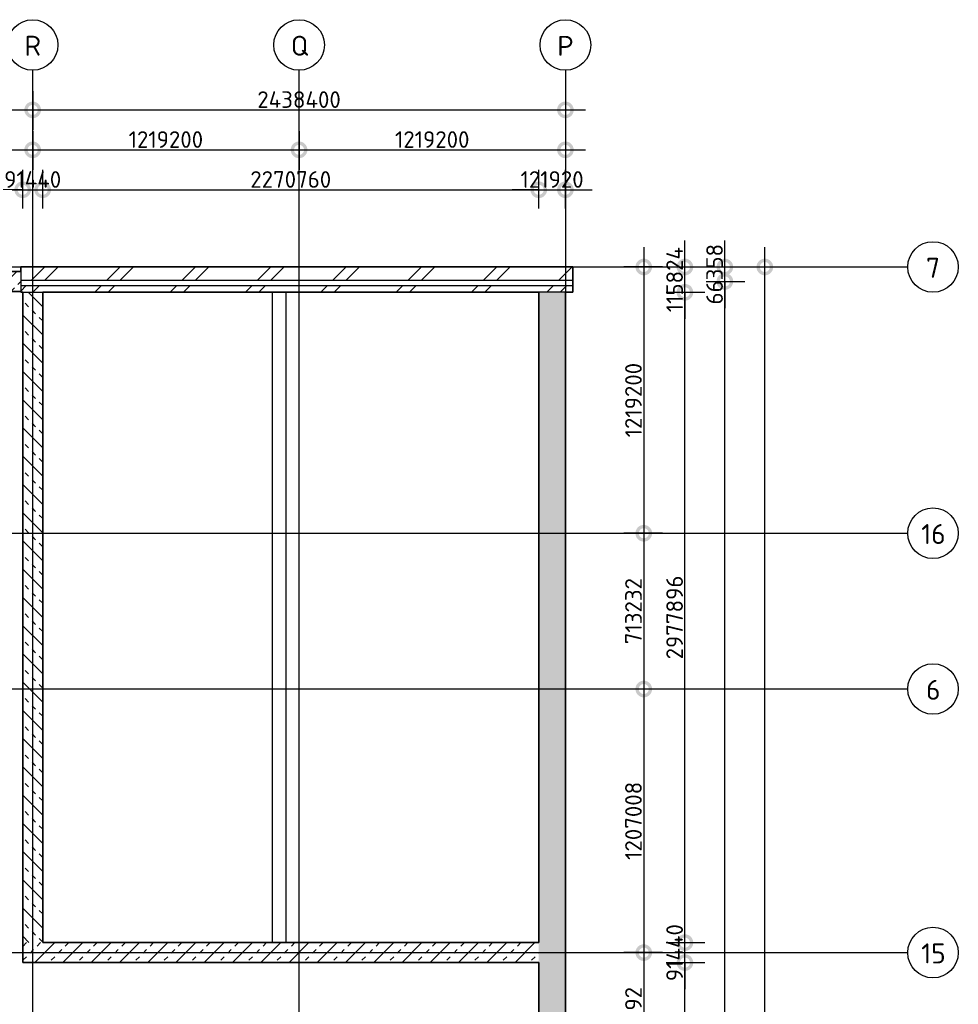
# Model space of a CAD drawing. Header units: millimetres. Extents: x 30 to 114532, y 6 to 49279.
# Tile 8 of 10: x 73217 to 87312, y 34488 to 49279. Entities that reach past the tile are written whole.
import ezdxf

# ---------------------------------------------------------------- set-up
doc = ezdxf.new("R2010")
doc.units = ezdxf.units.MM
doc.header["$LTSCALE"] = 100
doc.linetypes.add('NLRS_stramien', pattern=[1650, 1000, -250, 150, -250])
doc.layers.add('XREF', color=254, linetype='Continuous')
doc.styles.add('ISOCPEUR', font='isocpeur.ttf', dxfattribs={"height": 300})
doc.styles.add('ISOCPEUR_1', font='isocpeur.ttf', dxfattribs={"height": 250})
doc.dimstyles.new('NLRS_2_5mm_mm_bol_continuous_swe', dxfattribs={"dimscale": 304.8, "dimtxt": 0.816914, "dimasz": 1.312336, "dimexe": 0.984252, "dimexo": 0.0625, "dimgap": 0.098425, "dimtad": 1, "dimdec": 0, "dimlfac": 304.8, "dimdsep": 46, "dimtxsty": 'ISOCPEUR_1', "dimblk1": 'DOTSMALL', "dimblk2": 'DOTSMALL', "dimsah": 1, "dimcen": 0.09, "dimdle": 0.984252, "dimazin": 0, "dimtfac": 1, "dimtdec": 4, "dimtix": 1, "dimtmove": 0, "dimatfit": 3, "dimfxl": 0.003229, "dimfxlon": 1, "dimtvp": 1, "dimtolj": 1, "dimtzin": 0, "dimarcsym": 2})
pattern_1 = [(45, (73410.1, 3520.5), (-565.685, 565.685), []), (45, (73610.1, 3520.5), (-565.685, 565.685), [])]

# ---------------------------------------------------------------- blocks, each defined once
blk = doc.blocks.new('_DotSmall')
at = {"color": 0, "linetype": 'ByBlock', "const_width": 0.5}
blk.add_lwpolyline([(-0.0625, 0, 1), (0.0625, 0, 1)], format="xyb", close=True, dxfattribs=at)
blk = doc.blocks.new('*D18')
at = {"layer": 'Defpoints', "color": 0, "lineweight": 100, "transparency": 16777216}
for p in [(60955, 48224), (73412, 48224), (73412, 47924)]:
    blk.add_point(p, dxfattribs=at)
at = {"layer": 'XREF', "color": 0, "lineweight": -2, "transparency": 16777216}
for p, q in [((60955, 48205), (60955, 47624)), ((73412, 48205), (73412, 47624)), ((60655, 47924), (73712, 47924))]:
    blk.add_line(p, q, dxfattribs=at)
at = {"layer": 'XREF', "color": 0, "lineweight": -2, "transparency": 16777216, "xscale": 400, "yscale": 400, "zscale": 400, "rotation": 180}
blk.add_blockref('_DotSmall', (60955, 47924), dxfattribs=at)
at = {"layer": 'XREF', "color": 0, "lineweight": -2, "transparency": 16777216, "xscale": 400, "yscale": 400, "zscale": 400}
blk.add_blockref('_DotSmall', (73412, 47924), dxfattribs=at)
at = {"layer": 'XREF', "color": 0, "transparency": 16777216, "insert": (67183, 48079), "char_height": 250, "width": 1028.54, "attachment_point": 5, "style": 'ISOCPEUR_1'}
blk.add_mtext('\\A1;3796937', dxfattribs=at)
blk = doc.blocks.new('*D19')
at = {"layer": 'Defpoints', "color": 0, "lineweight": 100, "transparency": 16777216}
for p in [(73412, 48224), (81412, 48224), (81412, 47924)]:
    blk.add_point(p, dxfattribs=at)
at = {"layer": 'XREF', "color": 0, "lineweight": -2, "transparency": 16777216}
for p, q in [((73412, 48205), (73412, 47624)), ((81412, 48205), (81412, 47624)), ((73112, 47924), (81712, 47924))]:
    blk.add_line(p, q, dxfattribs=at)
at = {"layer": 'XREF', "color": 0, "lineweight": -2, "transparency": 16777216, "xscale": 400, "yscale": 400, "zscale": 400, "rotation": 180}
blk.add_blockref('_DotSmall', (73412, 47924), dxfattribs=at)
at = {"layer": 'XREF', "color": 0, "lineweight": -2, "transparency": 16777216, "xscale": 400, "yscale": 400, "zscale": 400}
blk.add_blockref('_DotSmall', (81412, 47924), dxfattribs=at)
at = {"layer": 'XREF', "color": 0, "transparency": 16777216, "insert": (77412, 48079), "char_height": 250, "width": 850.41, "attachment_point": 5, "style": 'ISOCPEUR_1'}
blk.add_mtext('\\A1;2438400', dxfattribs=at)
blk = doc.blocks.new('*D36')
at = {"layer": 'Defpoints', "color": 0, "lineweight": 100, "transparency": 16777216}
for p in [(82889, 45564), (82589, 41564), (82889, 41564)]:
    blk.add_point(p, dxfattribs=at)
at = {"layer": 'XREF', "color": 0, "lineweight": -2, "transparency": 16777216}
for p, q in [((82589, 45864), (82589, 41264)), ((82869, 45564), (82289, 45564)), ((82869, 41564), (82289, 41564))]:
    blk.add_line(p, q, dxfattribs=at)
at = {"layer": 'XREF', "color": 0, "lineweight": -2, "transparency": 16777216, "xscale": 400, "yscale": 400, "zscale": 400}
for p, rotation in [((82589, 45564), 90), ((82589, 41564), 270)]:
    blk.add_blockref('_DotSmall', p, dxfattribs=dict(at, rotation=rotation))
at = {"layer": 'XREF', "color": 0, "transparency": 16777216, "insert": (82434, 43564), "char_height": 250, "width": 879.14, "attachment_point": 5, "rotation": 90, "style": 'ISOCPEUR_1'}
blk.add_mtext('\\A1;1219200', dxfattribs=at)
blk = doc.blocks.new('*D37')
at = {"layer": 'Defpoints', "color": 0, "lineweight": 100, "transparency": 16777216}
for p in [(82889, 41564), (82589, 39224), (82889, 39224)]:
    blk.add_point(p, dxfattribs=at)
at = {"layer": 'XREF', "color": 0, "lineweight": -2, "transparency": 16777216}
for p, q in [((82589, 41864), (82589, 38924)), ((82869, 41564), (82289, 41564)), ((82869, 39224), (82289, 39224))]:
    blk.add_line(p, q, dxfattribs=at)
at = {"layer": 'XREF', "color": 0, "lineweight": -2, "transparency": 16777216, "xscale": 400, "yscale": 400, "zscale": 400}
for p, rotation in [((82589, 41564), 90), ((82589, 39224), 270)]:
    blk.add_blockref('_DotSmall', p, dxfattribs=dict(at, rotation=rotation))
at = {"layer": 'XREF', "color": 0, "transparency": 16777216, "insert": (82434, 40394), "char_height": 250, "width": 879.14, "attachment_point": 5, "rotation": 90, "style": 'ISOCPEUR_1'}
blk.add_mtext('\\A1;713232', dxfattribs=at)
blk = doc.blocks.new('*D38')
at = {"layer": 'Defpoints', "color": 0, "lineweight": 100, "transparency": 16777216}
for p in [(82889, 39224), (82589, 35264), (82889, 35264)]:
    blk.add_point(p, dxfattribs=at)
at = {"layer": 'XREF', "color": 0, "lineweight": -2, "transparency": 16777216}
for p, q in [((82589, 39524), (82589, 34964)), ((82869, 39224), (82289, 39224)), ((82869, 35264), (82289, 35264))]:
    blk.add_line(p, q, dxfattribs=at)
at = {"layer": 'XREF', "color": 0, "lineweight": -2, "transparency": 16777216, "xscale": 400, "yscale": 400, "zscale": 400}
for p, rotation in [((82589, 39224), 90), ((82589, 35264), 270)]:
    blk.add_blockref('_DotSmall', p, dxfattribs=dict(at, rotation=rotation))
at = {"layer": 'XREF', "color": 0, "transparency": 16777216, "insert": (82434, 37244), "char_height": 250, "width": 850.41, "attachment_point": 5, "rotation": 90, "style": 'ISOCPEUR_1'}
blk.add_mtext('\\A1;1207008', dxfattribs=at)
blk = doc.blocks.new('*D39')
at = {"layer": 'Defpoints', "color": 0, "lineweight": 100, "transparency": 16777216}
for p in [(82889, 35264), (82589, 33224), (82889, 33224)]:
    blk.add_point(p, dxfattribs=at)
at = {"layer": 'XREF', "color": 0, "lineweight": -2, "transparency": 16777216}
for p, q in [((82589, 35564), (82589, 32924)), ((82869, 35264), (82289, 35264)), ((82869, 33224), (82289, 33224))]:
    blk.add_line(p, q, dxfattribs=at)
at = {"layer": 'XREF', "color": 0, "lineweight": -2, "transparency": 16777216, "xscale": 400, "yscale": 400, "zscale": 400}
for p, rotation in [((82589, 35264), 90), ((82589, 33224), 270)]:
    blk.add_blockref('_DotSmall', p, dxfattribs=dict(at, rotation=rotation))
at = {"layer": 'XREF', "color": 0, "transparency": 16777216, "insert": (82434, 34244), "char_height": 250, "width": 879.14, "attachment_point": 5, "rotation": 90, "style": 'ISOCPEUR_1'}
blk.add_mtext('\\A1;621792', dxfattribs=at)
blk = doc.blocks.new('*D48')
at = {"layer": 'Defpoints', "color": 0, "lineweight": 100, "transparency": 16777216}
for p in [(60955, 47624), (73412, 47624), (73412, 47324)]:
    blk.add_point(p, dxfattribs=at)
at = {"layer": 'XREF', "color": 0, "lineweight": -2, "transparency": 16777216}
for p, q in [((60955, 47605), (60955, 47024)), ((73412, 47605), (73412, 47024)), ((60655, 47324), (73712, 47324))]:
    blk.add_line(p, q, dxfattribs=at)
at = {"layer": 'XREF', "color": 0, "lineweight": -2, "transparency": 16777216, "xscale": 400, "yscale": 400, "zscale": 400, "rotation": 180}
blk.add_blockref('_DotSmall', (60955, 47324), dxfattribs=at)
at = {"layer": 'XREF', "color": 0, "lineweight": -2, "transparency": 16777216, "xscale": 400, "yscale": 400, "zscale": 400}
blk.add_blockref('_DotSmall', (73412, 47324), dxfattribs=at)
at = {"layer": 'XREF', "color": 0, "transparency": 16777216, "insert": (67183, 47479), "char_height": 250, "width": 1028.54, "attachment_point": 5, "style": 'ISOCPEUR_1'}
blk.add_mtext('\\A1;3796937', dxfattribs=at)
blk = doc.blocks.new('*D49')
at = {"layer": 'Defpoints', "color": 0, "lineweight": 100, "transparency": 16777216}
for p in [(73412, 47624), (77412, 47624), (77412, 47324)]:
    blk.add_point(p, dxfattribs=at)
at = {"layer": 'XREF', "color": 0, "lineweight": -2, "transparency": 16777216}
for p, q in [((73412, 47605), (73412, 47024)), ((77412, 47605), (77412, 47024)), ((73112, 47324), (77712, 47324))]:
    blk.add_line(p, q, dxfattribs=at)
at = {"layer": 'XREF', "color": 0, "lineweight": -2, "transparency": 16777216, "xscale": 400, "yscale": 400, "zscale": 400, "rotation": 180}
blk.add_blockref('_DotSmall', (73412, 47324), dxfattribs=at)
at = {"layer": 'XREF', "color": 0, "lineweight": -2, "transparency": 16777216, "xscale": 400, "yscale": 400, "zscale": 400}
blk.add_blockref('_DotSmall', (77412, 47324), dxfattribs=at)
at = {"layer": 'XREF', "color": 0, "transparency": 16777216, "insert": (75412, 47479), "char_height": 250, "width": 879.14, "attachment_point": 5, "style": 'ISOCPEUR_1'}
blk.add_mtext('\\A1;1219200', dxfattribs=at)
blk = doc.blocks.new('*D50')
at = {"layer": 'Defpoints', "color": 0, "lineweight": 100, "transparency": 16777216}
for p in [(77412, 47624), (81412, 47624), (81412, 47324)]:
    blk.add_point(p, dxfattribs=at)
at = {"layer": 'XREF', "color": 0, "lineweight": -2, "transparency": 16777216}
for p, q in [((77412, 47605), (77412, 47024)), ((81412, 47605), (81412, 47024)), ((77112, 47324), (81712, 47324))]:
    blk.add_line(p, q, dxfattribs=at)
at = {"layer": 'XREF', "color": 0, "lineweight": -2, "transparency": 16777216, "xscale": 400, "yscale": 400, "zscale": 400, "rotation": 180}
blk.add_blockref('_DotSmall', (77412, 47324), dxfattribs=at)
at = {"layer": 'XREF', "color": 0, "lineweight": -2, "transparency": 16777216, "xscale": 400, "yscale": 400, "zscale": 400}
blk.add_blockref('_DotSmall', (81412, 47324), dxfattribs=at)
at = {"layer": 'XREF', "color": 0, "transparency": 16777216, "insert": (79412, 47479), "char_height": 250, "width": 879.14, "attachment_point": 5, "style": 'ISOCPEUR_1'}
blk.add_mtext('\\A1;1219200', dxfattribs=at)
blk = doc.blocks.new('*D55')
at = {"layer": 'Defpoints', "color": 0, "lineweight": 100, "transparency": 16777216}
for p in [(84107, 45564), (84407, 45564), (84107, 17564)]:
    blk.add_point(p, dxfattribs=at)
at = {"layer": 'XREF', "color": 0, "lineweight": -2, "transparency": 16777216}
for p, q in [((84407, 17264), (84407, 45864)), ((84126, 45564), (84707, 45564)), ((84126, 17564), (84707, 17564))]:
    blk.add_line(p, q, dxfattribs=at)
at = {"layer": 'XREF', "color": 0, "lineweight": -2, "transparency": 16777216, "xscale": 400, "yscale": 400, "zscale": 400}
for p, rotation in [((84407, 45564), 90), ((84407, 17564), 270)]:
    blk.add_blockref('_DotSmall', p, dxfattribs=dict(at, rotation=rotation))
at = {"layer": 'XREF', "color": 0, "transparency": 16777216, "insert": (84252, 31564), "char_height": 250, "width": 1063.02, "attachment_point": 5, "rotation": 90, "style": 'ISOCPEUR_1'}
blk.add_mtext('\\A1;8534400', dxfattribs=at)
blk = doc.blocks.new('*D78')
at = {"layer": 'Defpoints', "color": 0, "lineweight": 100, "transparency": 16777216}
for p in [(82907, 35114), (83207, 35114), (82907, 25414)]:
    blk.add_point(p, dxfattribs=at)
at = {"layer": 'XREF', "color": 0, "lineweight": -2, "transparency": 16777216}
for p, q in [((83207, 25114), (83207, 35414)), ((82926, 35114), (83507, 35114)), ((82926, 25414), (83507, 25414))]:
    blk.add_line(p, q, dxfattribs=at)
at = {"layer": 'XREF', "color": 0, "lineweight": -2, "transparency": 16777216, "xscale": 400, "yscale": 400, "zscale": 400}
for p, rotation in [((83207, 35114), 90), ((83207, 25414), 270)]:
    blk.add_blockref('_DotSmall', p, dxfattribs=dict(at, rotation=rotation))
at = {"layer": 'XREF', "color": 0, "transparency": 16777216, "insert": (83052, 30264), "char_height": 250, "width": 850.41, "attachment_point": 5, "rotation": 90, "style": 'ISOCPEUR_1'}
blk.add_mtext('\\A1;2956560', dxfattribs=at)
blk = doc.blocks.new('*D79')
at = {"layer": 'Defpoints', "color": 0, "lineweight": 100, "transparency": 16777216}
for p in [(82907, 35414), (83207, 35414), (82907, 35114)]:
    blk.add_point(p, dxfattribs=at)
at = {"layer": 'XREF', "color": 0, "lineweight": -2, "transparency": 16777216}
for p, q in [((83207, 35414), (83207, 35814)), ((82926, 35414), (83507, 35414)), ((83207, 35114), (83207, 35414)), ((82926, 35114), (83507, 35114)), ((83207, 35114), (83207, 34714))]:
    blk.add_line(p, q, dxfattribs=at)
at = {"layer": 'XREF', "color": 0, "lineweight": -2, "transparency": 16777216, "xscale": 400, "yscale": 400, "zscale": 400}
for p, rotation in [((83207, 35414), 270), ((83207, 35114), 90)]:
    blk.add_blockref('_DotSmall', p, dxfattribs=dict(at, rotation=rotation))
at = {"layer": 'XREF', "color": 0, "transparency": 16777216, "insert": (83052, 35264), "char_height": 250, "width": 637.81, "attachment_point": 5, "rotation": 90, "style": 'ISOCPEUR_1'}
blk.add_mtext('\\A1;91440', dxfattribs=at)
blk = doc.blocks.new('*D80')
at = {"layer": 'Defpoints', "color": 0, "lineweight": 100, "transparency": 16777216}
for p in [(82907, 45184), (83207, 45184), (82907, 35414)]:
    blk.add_point(p, dxfattribs=at)
at = {"layer": 'XREF', "color": 0, "lineweight": -2, "transparency": 16777216}
for p, q in [((83207, 35114), (83207, 45484)), ((82926, 45184), (83507, 45184)), ((82926, 35414), (83507, 35414))]:
    blk.add_line(p, q, dxfattribs=at)
at = {"layer": 'XREF', "color": 0, "lineweight": -2, "transparency": 16777216, "xscale": 400, "yscale": 400, "zscale": 400}
for p, rotation in [((83207, 45184), 90), ((83207, 35414), 270)]:
    blk.add_blockref('_DotSmall', p, dxfattribs=dict(at, rotation=rotation))
at = {"layer": 'XREF', "color": 0, "transparency": 16777216, "insert": (83052, 40299), "char_height": 250, "width": 850.41, "attachment_point": 5, "rotation": 90, "style": 'ISOCPEUR_1'}
blk.add_mtext('\\A1;2977896', dxfattribs=at)
blk = doc.blocks.new('*D81')
at = {"layer": 'Defpoints', "color": 0, "lineweight": 100, "transparency": 16777216}
for p in [(82907, 45564), (83207, 45564), (82907, 45184)]:
    blk.add_point(p, dxfattribs=at)
at = {"layer": 'XREF', "color": 0, "lineweight": -2, "transparency": 16777216}
for p, q in [((83207, 45564), (83207, 45964)), ((82926, 45564), (83507, 45564)), ((83207, 45184), (83207, 45564)), ((82926, 45184), (83507, 45184)), ((83207, 45184), (83207, 44784))]:
    blk.add_line(p, q, dxfattribs=at)
at = {"layer": 'XREF', "color": 0, "lineweight": -2, "transparency": 16777216, "xscale": 400, "yscale": 400, "zscale": 400}
for p, rotation in [((83207, 45564), 270), ((83207, 45184), 90)]:
    blk.add_blockref('_DotSmall', p, dxfattribs=dict(at, rotation=rotation))
at = {"layer": 'XREF', "color": 0, "transparency": 16777216, "insert": (83052, 45374), "char_height": 250, "width": 637.81, "attachment_point": 5, "rotation": 90, "style": 'ISOCPEUR_1'}
blk.add_mtext('\\A1;115824', dxfattribs=at)
blk = doc.blocks.new('*D84')
at = {"layer": 'Defpoints', "color": 0, "lineweight": 100, "transparency": 16777216}
for p in [(83507, 45347), (83807, 45347), (83507, 17714)]:
    blk.add_point(p, dxfattribs=at)
at = {"layer": 'XREF', "color": 0, "lineweight": -2, "transparency": 16777216}
for p, q in [((83807, 17414), (83807, 45647)), ((83526, 45347), (84107, 45347)), ((83526, 17714), (84107, 17714))]:
    blk.add_line(p, q, dxfattribs=at)
at = {"layer": 'XREF', "color": 0, "lineweight": -2, "transparency": 16777216, "xscale": 400, "yscale": 400, "zscale": 400}
for p, rotation in [((83807, 45347), 90), ((83807, 17714), 270)]:
    blk.add_blockref('_DotSmall', p, dxfattribs=dict(at, rotation=rotation))
at = {"layer": 'XREF', "color": 0, "transparency": 16777216, "insert": (83652, 31531), "char_height": 250, "width": 1063.02, "attachment_point": 5, "rotation": 90, "style": 'ISOCPEUR_1'}
blk.add_mtext('\\A1;8422322', dxfattribs=at)
blk = doc.blocks.new('*D85')
at = {"layer": 'Defpoints', "color": 0, "lineweight": 100, "transparency": 16777216}
for p in [(83507, 45564), (83807, 45564), (83507, 45347)]:
    blk.add_point(p, dxfattribs=at)
at = {"layer": 'XREF', "color": 0, "lineweight": -2, "transparency": 16777216}
for p, q in [((83807, 45564), (83807, 45964)), ((83526, 45564), (84107, 45564)), ((83807, 45347), (83807, 45564)), ((83526, 45347), (84107, 45347)), ((83807, 45347), (83807, 44947))]:
    blk.add_line(p, q, dxfattribs=at)
at = {"layer": 'XREF', "color": 0, "lineweight": -2, "transparency": 16777216, "xscale": 400, "yscale": 400, "zscale": 400}
for p, rotation in [((83807, 45564), 270), ((83807, 45347), 90)]:
    blk.add_blockref('_DotSmall', p, dxfattribs=dict(at, rotation=rotation))
at = {"layer": 'XREF', "color": 0, "transparency": 16777216, "insert": (83652, 45456), "char_height": 250, "width": 574.6, "attachment_point": 5, "rotation": 90, "style": 'ISOCPEUR_1'}
blk.add_mtext('\\A1;66358', dxfattribs=at)
blk = doc.blocks.new('*D89')
at = {"layer": 'Defpoints', "color": 0, "lineweight": 100, "transparency": 16777216}
for p in [(73262, 46724), (60934, 46424), (73262, 46424)]:
    blk.add_point(p, dxfattribs=at)
at = {"layer": 'XREF', "color": 0, "lineweight": -2, "transparency": 16777216}
for p, q in [((60934, 46443), (60934, 47024)), ((73262, 46443), (73262, 47024)), ((60634, 46724), (73562, 46724))]:
    blk.add_line(p, q, dxfattribs=at)
at = {"layer": 'XREF', "color": 0, "lineweight": -2, "transparency": 16777216, "xscale": 400, "yscale": 400, "zscale": 400, "rotation": 180}
blk.add_blockref('_DotSmall', (60934, 46724), dxfattribs=at)
at = {"layer": 'XREF', "color": 0, "lineweight": -2, "transparency": 16777216, "xscale": 400, "yscale": 400, "zscale": 400}
blk.add_blockref('_DotSmall', (73262, 46724), dxfattribs=at)
at = {"layer": 'XREF', "color": 0, "transparency": 16777216, "insert": (67098, 46879), "char_height": 250, "width": 999.81, "attachment_point": 5, "style": 'ISOCPEUR_1'}
blk.add_mtext('\\A1;3757647', dxfattribs=at)
blk = doc.blocks.new('*D90')
at = {"layer": 'Defpoints', "color": 0, "lineweight": 100, "transparency": 16777216}
for p in [(73562, 46724), (73262, 46424), (73562, 46424)]:
    blk.add_point(p, dxfattribs=at)
at = {"layer": 'XREF', "color": 0, "lineweight": -2, "transparency": 16777216}
for p, q in [((73262, 46443), (73262, 47024)), ((73562, 46443), (73562, 47024)), ((73262, 46724), (72862, 46724)), ((73262, 46724), (73562, 46724)), ((73562, 46724), (73962, 46724))]:
    blk.add_line(p, q, dxfattribs=at)
at = {"layer": 'XREF', "color": 0, "lineweight": -2, "transparency": 16777216, "xscale": 400, "yscale": 400, "zscale": 400}
blk.add_blockref('_DotSmall', (73262, 46724), dxfattribs=at)
at = {"layer": 'XREF', "color": 0, "lineweight": -2, "transparency": 16777216, "xscale": 400, "yscale": 400, "zscale": 400, "rotation": 180}
blk.add_blockref('_DotSmall', (73562, 46724), dxfattribs=at)
at = {"layer": 'XREF', "color": 0, "transparency": 16777216, "insert": (73412, 46879), "char_height": 250, "width": 637.81, "attachment_point": 5, "style": 'ISOCPEUR_1'}
blk.add_mtext('\\A1;91440', dxfattribs=at)
blk = doc.blocks.new('*D91')
at = {"layer": 'Defpoints', "color": 0, "lineweight": 100, "transparency": 16777216}
for p in [(81012, 46724), (73562, 46424), (81012, 46424)]:
    blk.add_point(p, dxfattribs=at)
at = {"layer": 'XREF', "color": 0, "lineweight": -2, "transparency": 16777216}
for p, q in [((73562, 46443), (73562, 47024)), ((81012, 46443), (81012, 47024)), ((73262, 46724), (81312, 46724))]:
    blk.add_line(p, q, dxfattribs=at)
at = {"layer": 'XREF', "color": 0, "lineweight": -2, "transparency": 16777216, "xscale": 400, "yscale": 400, "zscale": 400, "rotation": 180}
blk.add_blockref('_DotSmall', (73562, 46724), dxfattribs=at)
at = {"layer": 'XREF', "color": 0, "lineweight": -2, "transparency": 16777216, "xscale": 400, "yscale": 400, "zscale": 400}
blk.add_blockref('_DotSmall', (81012, 46724), dxfattribs=at)
at = {"layer": 'XREF', "color": 0, "transparency": 16777216, "insert": (77287, 46879), "char_height": 250, "width": 879.14, "attachment_point": 5, "style": 'ISOCPEUR_1'}
blk.add_mtext('\\A1;2270760', dxfattribs=at)
blk = doc.blocks.new('*D92')
at = {"layer": 'Defpoints', "color": 0, "lineweight": 100, "transparency": 16777216}
for p in [(81412, 46724), (81012, 46424), (81412, 46424)]:
    blk.add_point(p, dxfattribs=at)
at = {"layer": 'XREF', "color": 0, "lineweight": -2, "transparency": 16777216}
for p, q in [((81012, 46443), (81012, 47024)), ((81412, 46443), (81412, 47024)), ((81012, 46724), (80612, 46724)), ((81012, 46724), (81412, 46724)), ((81412, 46724), (81812, 46724))]:
    blk.add_line(p, q, dxfattribs=at)
at = {"layer": 'XREF', "color": 0, "lineweight": -2, "transparency": 16777216, "xscale": 400, "yscale": 400, "zscale": 400}
blk.add_blockref('_DotSmall', (81012, 46724), dxfattribs=at)
at = {"layer": 'XREF', "color": 0, "lineweight": -2, "transparency": 16777216, "xscale": 400, "yscale": 400, "zscale": 400, "rotation": 180}
blk.add_blockref('_DotSmall', (81412, 46724), dxfattribs=at)
at = {"layer": 'XREF', "color": 0, "transparency": 16777216, "insert": (81212, 46879), "char_height": 250, "width": 666.54, "attachment_point": 5, "style": 'ISOCPEUR_1'}
blk.add_mtext('\\A1;121920', dxfattribs=at)

msp = doc.modelspace()

# ---------------------------------------------------------------- hatches: boundary and pattern name
at = {"layer": 'XREF', "lineweight": 9}
h = msp.add_hatch(dxfattribs=at)
h.set_pattern_fill('FP_1', color=256, angle=45, style=0, pattern_type=2)
h.set_pattern_definition(pattern_1)
h.paths.add_polyline_path([(81521.9064, 45364.4921), (81521.9064, 45564.4921), (73231.9064, 45564.4921), (73231.9064, 45364.4921), (76483.2338, 45364.4921)])
h = msp.add_hatch(dxfattribs=at)
h.set_pattern_fill('FP_23', color=256, angle=45, style=0, pattern_type=2)
h.set_pattern_definition([(45, (66083.34, 45196.78), (-212.132, 212.132), []), (45, (66295.47, 45196.78), (-212.132, 212.132), [75, -75])])
h.paths.add_polyline_path([(73231.9064, 45196.7826), (73231.9064, 45496.7826), (72946.9064, 45496.7826), (72946.9064, 45477.735), (66337.9108, 45477.735), (66337.9108, 45496.7826), (58934.7635, 45496.7826), (58934.7635, 45196.7826), (72728.2929, 45196.7826)])
h = msp.add_hatch(dxfattribs=at)
h.set_pattern_fill('FP_1', color=256, angle=45, style=0, pattern_type=2)
h.set_pattern_definition(pattern_1)
h.paths.add_polyline_path([(81411.9064, 45184.4921), (81521.9064, 45184.4921), (81521.9064, 45284.4921), (73231.9064, 45284.4921), (73231.9064, 45184.4921), (81011.9064, 45184.4921)])
h = msp.add_hatch(dxfattribs=at)
h.set_pattern_fill('FP_7', color=256, angle=45, style=0, pattern_type=2)
h.set_pattern_definition([(135, (73561.9, 40299.5), (-212.132, -212.132), []), (135, (73561.9, 40511.62), (-212.132, -212.132), [75, -75])])
h.paths.add_polyline_path([(73261.9064, 35414.4921), (73561.9064, 35414.4921), (73561.9064, 45184.4921), (73261.9064, 45184.4921), (73261.9064, 35895.0953)])
h = msp.add_hatch(dxfattribs=at)
h.set_pattern_fill('FP_4', color=256, angle=45, style=0, pattern_type=2)
h.set_pattern_definition([(315, (81011.9, 31524.5), (212.132, 212.132), []), (315, (81011.9, 31312.36), (212.132, 212.132), [75, -75])])
h.paths.add_polyline_path([(81411.9064, 17864.4921), (81411.9064, 45184.4921), (81011.9064, 45184.4921), (81011.9064, 29465.6082), (81039.0975, 29444.7438), (81064.3259, 29411.8655), (81080.4928, 29371.2405), (81085.5943, 29332.4905), (81080.1851, 29291.403), (81072.3513, 29272.4905), (81080.4928, 29251.2405), (81085.5943, 29212.4905), (81080.1851, 29171.403), (81072.3513, 29152.4905), (81080.4928, 29131.2405), (81085.5943, 29092.4905), (81080.1851, 29051.403), (81072.3513, 29032.4905), (81080.1851, 29013.5781), (81085.5943, 28972.4905), (81080.1851, 28931.403), (81064.3259, 28893.1155), (81039.0975, 28860.2373), (81011.9064, 28839.3729), (81011.9064, 26478.1886), (81026.5975, 26466.9157), (81051.8259, 26434.0375), (81067.9928, 26393.4125), (81073.0943, 26354.6625), (81067.6851, 26313.5749), (81059.8513, 26294.6625), (81067.9928, 26273.4125), (81073.0943, 26234.6625), (81067.6851, 26193.5749), (81059.8513, 26174.6625), (81067.9928, 26153.4125), (81073.0943, 26114.6625), (81067.6851, 26073.5749), (81059.8513, 26054.6625), (81067.6851, 26035.75), (81073.0943, 25994.6625), (81067.6851, 25953.5749), (81051.8259, 25915.2875), (81026.5975, 25882.4093), (81011.9064, 25871.1364), (81011.9064, 17864.4921)])
h = msp.add_hatch(dxfattribs=at)
h.set_pattern_fill('FP_5', color=256, angle=-315, style=0, pattern_type=2)
h.set_pattern_definition([(225, (77136.9, 35414.5), (212.132, -212.132), []), (225, (76924.77, 35414.5), (212.132, -212.132), [75, -75])])
h.paths.add_polyline_path([(81011.9064, 35114.4921), (81011.9064, 35414.4921), (73261.9064, 35414.4921), (73261.9064, 35114.4921), (80238.1746, 35114.4921)])

# ---------------------------------------------------------------- linework, layer by layer
at = {"layer": 'XREF', "linetype": 'NLRS_stramien'}
for p, q in [((73411.9064, 12047.4983), (73411.9064, 48519.2394)), ((77411.9064, 12047.4983), (77411.9064, 48519.2394)), ((81411.9064, 48519.2394), (81411.9064, 12047.4983)), ((55551.4239, 45564.4921), (86552.3583, 45564.4921)), ((55551.4239, 41564.4921), (86552.3583, 41564.4921)), ((55551.4239, 39224.4921), (86552.3583, 39224.4921)), ((55551.4239, 35264.4921), (86552.3583, 35264.4921))]:
    msp.add_line(p, q, dxfattribs=at)
at = {"layer": 'XREF', "lineweight": 35}
for p, q in [((81521.9064, 45564.4921), (73231.9064, 45564.4921)), ((73231.9064, 45564.4921), (73231.9064, 45496.7826)), ((81521.9064, 45184.4921), (81521.9064, 45564.4921)), ((73231.9064, 45496.7826), (72946.9064, 45496.7826)), ((60933.6695, 45196.7826), (73231.9064, 45196.7826)), ((73231.9064, 45196.7826), (73231.9064, 45184.4921)), ((73231.9064, 45184.4921), (73261.9064, 45184.4921)), ((73261.9064, 45184.4921), (73261.9064, 35114.4921)), ((73561.9064, 45184.4921), (81011.9064, 45184.4921)), ((73561.9064, 35414.4921), (73561.9064, 45184.4921)), ((81011.9064, 45184.4921), (81011.9064, 35414.4921)), ((81411.9064, 45184.4921), (81521.9064, 45184.4921)), ((81411.9064, 17564.4921), (81411.9064, 45184.4921)), ((81011.9064, 35414.4921), (73561.9064, 35414.4921)), ((73261.9064, 35114.4921), (81011.9064, 35114.4921)), ((81011.9064, 35114.4921), (81011.9064, 29465.6082))]:
    msp.add_line(p, q, dxfattribs=at)
at = {"layer": 'XREF', "lineweight": 25}
for p, q in [((73231.9064, 45496.7826), (73231.9064, 45196.7826)), ((73231.9064, 45364.4921), (81521.9064, 45364.4921)), ((73231.9064, 45284.4921), (81521.9064, 45284.4921)), ((73261.9064, 45184.4921), (73561.9064, 45184.4921)), ((81411.9064, 45184.4921), (81011.9064, 45184.4921))]:
    msp.add_line(p, q, dxfattribs=at)
at = {"layer": 'XREF'}
for p, q in [((77011.9064, 35414.4921), (77011.9064, 45184.4921)), ((77211.9064, 45184.4921), (77211.9064, 35414.4921))]:
    msp.add_line(p, q, dxfattribs=at)
for centre in [(73411.9064, 48899.2394), (77411.9064, 48899.2394), (81411.9064, 48899.2394), (86932.3583, 45564.4921), (86932.3583, 41564.4921), (86932.3583, 39224.4921), (86932.3583, 35264.4921)]:
    msp.add_circle(centre, 380, dxfattribs=at)

# ---------------------------------------------------------------- texts
at = {"layer": 'XREF', "char_height": 300, "attachment_point": 1, "style": 'ISOCPEUR'}
for s, insert, width in [('\\fISOCPEUR|b0|i0|c238|p34|;R', (73289.2843, 49038.389), 288.6075), ('\\fISOCPEUR|b0|i0|c238|p34|;Q', (77289.2843, 49038.389), 288.6075), ('\\fISOCPEUR|b0|i0|c238|p34|;P', (81289.5285, 49035.7355), 288.6075), ('\\fISOCPEUR|b0|i0|c238|p34|;7', (86827.6851, 45702.4371), 248.523125), ('16', (86755.1851, 41702.4371), 424.894375), ('\\fISOCPEUR|b0|i0|c238|p34|;6', (86827.6851, 39362.4371), 248.523125), ('15', (86755.1851, 35402.4371), 424.894375)]:
    msp.add_mtext(s, dxfattribs=dict(at, insert=insert, width=width))

# ---------------------------------------------------------------- dimensions: what is measured, and where the dimension line sits
at = {"layer": 'XREF'}
for base, p1, p2, override, picture, middle in [((73411.9064, 47924.2791), (60954.7635, 48224.2791), (73411.9064, 48224.2791), {"dimpost": '<>', "dimfxl": 12457.142857}, '*D18', (67183.335, 48079.2791)), ((81411.9064, 47924.2791), (73411.9064, 48224.2791), (81411.9064, 48224.2791), {"dimpost": '<>', "dimfxl": 8000}, '*D19', (77411.9064, 48079.2791)), ((73411.9064, 47324.2791), (60954.7635, 47624.2791), (73411.9064, 47624.2791), {"dimpost": '<>', "dimfxl": 12457.142857}, '*D48', (67183.335, 47479.2791)), ((77411.9064, 47324.2791), (73411.9064, 47624.2791), (77411.9064, 47624.2791), {"dimpost": '<>', "dimfxl": 4000}, '*D49', (75411.9064, 47479.2791)), ((81411.9064, 47324.2791), (77411.9064, 47624.2791), (81411.9064, 47624.2791), {"dimpost": '<>', "dimfxl": 4000}, '*D50', (79411.9064, 47479.2791)), ((73261.9064, 46724.2791), (60933.6695, 46424.2791), (73261.9064, 46424.2791), {"dimpost": '<>', "dimfxl": 12328.236903}, '*D89', (67097.788, 46879.2791)), ((73561.9064, 46724.2791), (73261.9064, 46424.2791), (73561.9064, 46424.2791), {"dimpost": '<>', "dimfxl": 300}, '*D90', (73411.9064, 46879.2791)), ((81011.9064, 46724.2791), (73561.9064, 46424.2791), (81011.9064, 46424.2791), {"dimpost": '<>', "dimfxl": 7450}, '*D91', (77286.9064, 46879.2791)), ((81411.9064, 46724.2791), (81011.9064, 46424.2791), (81411.9064, 46424.2791), {"dimpost": '<>', "dimfxl": 400}, '*D92', (81211.9064, 46879.2791))]:
    dim = msp.add_linear_dim(base=base, p1=p1, p2=p2, dimstyle='NLRS_2_5mm_mm_bol_continuous_swe', override=override, dxfattribs=at)
    dim.commit()
    dim.dimension.update_dxf_attribs({"geometry": picture, "text_midpoint": middle})
for base, p1, p2, override, picture, middle in [((82588.5218, 41564.4921), (82888.5218, 45564.4921), (82888.5218, 41564.4921), {"dimpost": '<>', "dimfxl": 4000}, '*D36', (82433.5218, 43564.4921)), ((83206.705, 45564.4921), (82906.705, 45184.4921), (82906.705, 45564.4921), {"dimpost": '<>', "dimfxl": 380}, '*D81', (83051.705, 45374.4921)), ((83806.705, 45564.4921), (83506.705, 45346.7826), (83506.705, 45564.4921), {"dimpost": '<>', "dimfxl": 217.70948}, '*D85', (83651.705, 45455.6374)), ((84406.705, 45564.4921), (84106.705, 17564.4921), (84106.705, 45564.4921), {"dimpost": '<>', "dimfxl": 28000}, '*D55', (84251.705, 31564.4921)), ((83806.705, 45346.7826), (83506.705, 17714.4921), (83506.705, 45346.7826), {"dimpost": '<>', "dimfxl": 27632.29052}, '*D84', (83651.705, 31530.6374)), ((83206.705, 45184.4921), (82906.705, 35414.4921), (82906.705, 45184.4921), {"dimpost": '<>', "dimfxl": 9770}, '*D80', (83051.705, 40299.4921)), ((82588.5218, 39224.4921), (82888.5218, 41564.4921), (82888.5218, 39224.4921), {"dimpost": '<>', "dimfxl": 2340}, '*D37', (82433.5218, 40394.4921)), ((82588.5218, 35264.4921), (82888.5218, 39224.4921), (82888.5218, 35264.4921), {"dimpost": '<>', "dimfxl": 3960}, '*D38', (82433.5218, 37244.4921)), ((83206.705, 35414.4921), (82906.705, 35114.4921), (82906.705, 35414.4921), {"dimpost": '<>', "dimfxl": 300}, '*D79', (83051.705, 35264.4921)), ((82588.5218, 33224.4921), (82888.5218, 35264.4921), (82888.5218, 33224.4921), {"dimpost": '<>', "dimfxl": 2040}, '*D39', (82433.5218, 34244.4921)), ((83206.705, 35114.4921), (82906.705, 25414.4921), (82906.705, 35114.4921), {"dimpost": '<>', "dimfxl": 9700}, '*D78', (83051.705, 30264.4921))]:
    dim = msp.add_linear_dim(base=base, p1=p1, p2=p2, angle=90, dimstyle='NLRS_2_5mm_mm_bol_continuous_swe', override=override, dxfattribs=at)
    dim.commit()
    dim.dimension.update_dxf_attribs({"geometry": picture, "text_midpoint": middle})

doc.saveas('drawing.dxf')
